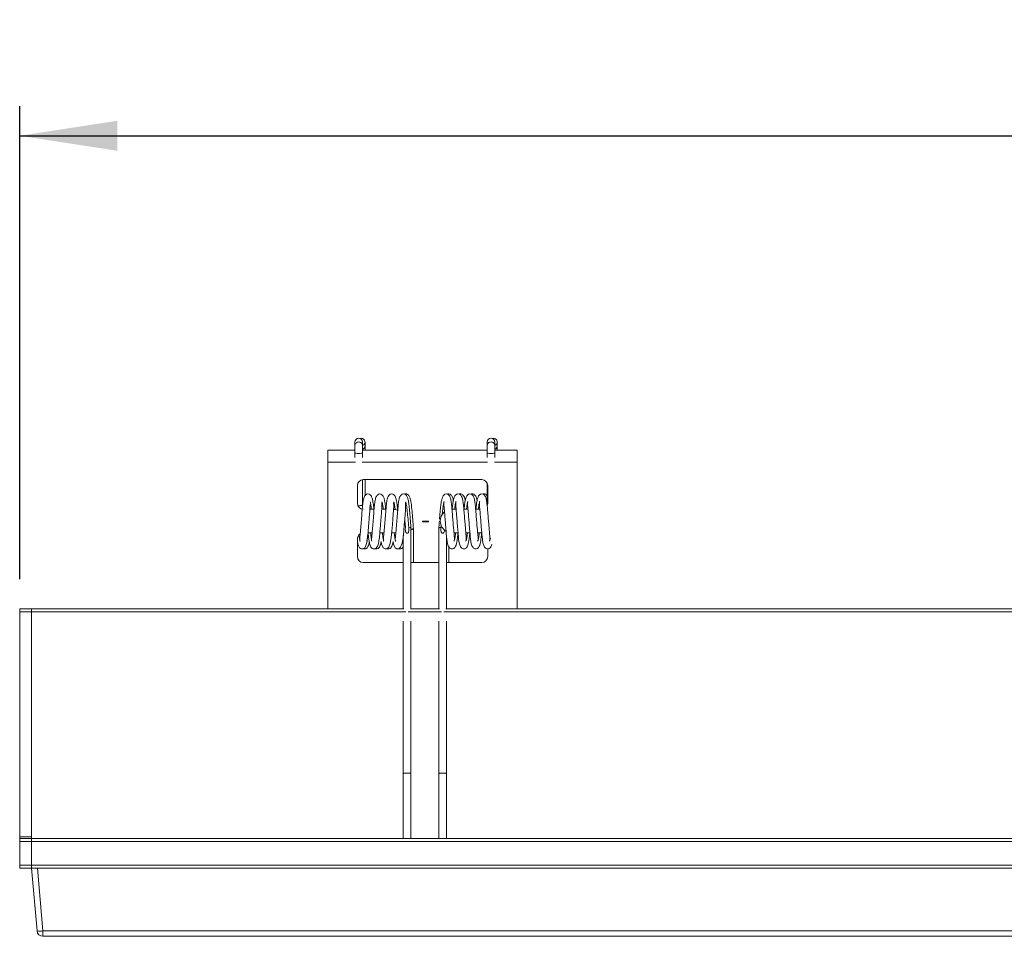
# Model space of a CAD drawing. Header units: millimetres. Extents: x 76 to 244, y 146 to 272.
# Tile 3 of 5: x 127 to 160, y 241 to 272. Entities that reach past the tile are written whole.
import ezdxf

# ---------------------------------------------------------------- set-up
doc = ezdxf.new("R2010")
doc.units = ezdxf.units.MM
doc.layers.add('SLD-0', color=179, linetype='Continuous')
doc.styles.add('SLDTEXTSTYLE0', font='TXT', dxfattribs={"width": 0.75})
doc.dimstyles.new('SLDDIMSTYLE1', dxfattribs={"dimtxt": 3, "dimasz": 3.302, "dimexe": 0, "dimexo": 0.0625, "dimgap": 0.75, "dimtad": 1, "dimdec": 1, "dimlfac": 5, "dimrnd": 1e-09, "dimzin": 12, "dimdsep": 46, "dimtxsty": 'SLDTEXTSTYLE0', "dimsah": 1, "dimcen": 0.09, "dimadec": 0, "dimazin": 3, "dimtfac": 1, "dimtdec": 1, "dimtofl": 0, "dimtmove": 0, "dimatfit": 3, "dimfxl": 0, "dimfrac": 2, "dimtolj": 1, "dimtzin": 12, "dimarcsym": 0})

# ---------------------------------------------------------------- blocks, each defined once
blk = doc.blocks.new('_D_3')
at = {"layer": 'SLD-0'}
for p, q in [((127.11, 253.446), (127.11, 269.416)), ((243.51, 253.446), (243.51, 269.416)), ((127.11, 268.416), (243.51, 268.416))]:
    blk.add_line(p, q, dxfattribs=at)
for points in [[(127.11, 268.416), (130.412, 267.908), (130.412, 268.924)], [(243.51, 268.416), (240.208, 268.924), (240.208, 267.908)]]:
    blk.add_solid(points, dxfattribs=at)
at = {"layer": 'SLD-0', "insert": (178.644, 272.283), "char_height": 3, "attachment_point": 1, "style": 'SLDTEXTSTYLE0'}
blk.add_mtext('582', dxfattribs=at)

msp = doc.modelspace()

# ---------------------------------------------------------------- linework, layer by layer
at = {"color": 7, "linetype": 'Continuous', "lineweight": 15}
for p, q in [((138.428, 258.074), (138.428, 257.95)), ((138.64, 258.201), (138.599, 258.195)), ((138.688, 257.95), (138.688, 258.074)), ((138.77, 257.95), (138.77, 258.074)), ((142.892, 258.074), (142.892, 257.95)), ((143.104, 258.201), (143.063, 258.195)), ((143.152, 257.95), (143.152, 258.074)), ((143.234, 257.95), (143.234, 258.074)), ((137.51, 257.805), (138.428, 257.805)), ((137.51, 257.805), (137.51, 257.398)), ((138.428, 257.713), (138.428, 257.552)), ((138.688, 257.805), (142.892, 257.805)), ((138.688, 257.552), (138.688, 257.713)), ((142.892, 257.713), (142.892, 257.552)), ((143.152, 257.805), (143.91, 257.805)), ((143.152, 257.552), (143.152, 257.713)), ((143.91, 257.805), (143.91, 257.398)), ((137.51, 257.398), (137.51, 252.446)), ((143.91, 257.398), (143.91, 252.446)), ((138.688, 255.946), (138.688, 256.804)), ((142.71, 256.805), (138.71, 256.805)), ((138.77, 256.258), (138.77, 256.805)), ((142.892, 256.688), (142.892, 255.946)), ((138.51, 256.605), (138.51, 256.005)), ((142.91, 256.005), (142.91, 256.605)), ((138.933, 255.805), (139.075, 255.805)), ((139.011, 255.809), (139.076, 255.809)), ((139.332, 255.805), (139.475, 255.805)), ((139.411, 255.809), (139.476, 255.809)), ((141.706, 255.809), (141.706, 255.805)), ((141.706, 255.809), (141.769, 255.809)), ((141.706, 255.805), (141.845, 255.805)), ((142.104, 255.809), (142.169, 255.809)), ((142.104, 255.805), (142.245, 255.805)), ((142.504, 255.809), (142.569, 255.809)), ((142.504, 255.805), (142.644, 255.805)), ((140.11, 255.413), (140.11, 255.409)), ((140.11, 255.409), (140.11, 255.401)), ((140.91, 255.407), (140.71, 255.407)), ((140.71, 255.407), (140.71, 255.383)), ((140.71, 255.383), (140.91, 255.383)), ((140.91, 255.407), (140.91, 255.383)), ((141.31, 255.413), (141.31, 255.409)), ((141.31, 255.401), (141.31, 255.409)), ((139.009, 255.005), (138.869, 255.005)), ((139.409, 255.005), (139.269, 255.005)), ((139.714, 255.005), (139.669, 255.005)), ((140.32, 252.446), (140.32, 255.163)), ((140.402, 254.009), (140.402, 255.163)), ((141.26, 255.163), (141.26, 252.446)), ((141.335, 255.197), (141.334, 255.197)), ((141.911, 255.005), (141.772, 255.005)), ((142.311, 255.005), (142.172, 255.005)), ((142.71, 255.005), (142.572, 255.005)), ((138.51, 254.805), (138.51, 254.205)), ((140.06, 254.92), (140.06, 252.446)), ((141.52, 252.446), (141.52, 254.926)), ((142.985, 254.758), (143.002, 254.829)), ((141.602, 254.009), (141.602, 254.544)), ((142.91, 254.205), (142.91, 254.468)), ((138.71, 254.009), (138.71, 254.005)), ((138.71, 254.009), (140.06, 254.009)), ((138.71, 254.005), (140.06, 254.005)), ((140.32, 254.009), (141.26, 254.009)), ((140.32, 254.005), (141.26, 254.005)), ((141.52, 254.009), (142.71, 254.009)), ((141.52, 254.005), (142.71, 254.005)), ((142.71, 254.009), (142.71, 254.005)), ((127.11, 252.446), (127.51, 252.446)), ((127.11, 252.346), (127.11, 252.446)), ((127.51, 252.346), (127.11, 252.346)), ((127.11, 244.746), (127.11, 252.346)), ((127.51, 252.446), (140.081, 252.446)), ((127.51, 252.446), (127.51, 252.346)), ((127.51, 244.746), (127.51, 252.346)), ((140.299, 252.446), (141.281, 252.446)), ((141.499, 252.446), (229.26, 252.446)), ((140.06, 252.032), (140.06, 246.883)), ((140.32, 246.883), (140.32, 252.032)), ((141.26, 252.032), (141.26, 246.883)), ((141.52, 246.883), (141.52, 252.032)), ((140.06, 246.883), (140.06, 244.686)), ((140.32, 244.686), (140.32, 246.883)), ((141.26, 246.883), (141.26, 244.686)), ((141.52, 244.686), (141.52, 246.883)), ((127.11, 244.746), (127.51, 244.746)), ((127.11, 244.686), (127.11, 244.746)), ((127.11, 244.686), (127.51, 244.686)), ((127.11, 244.586), (127.11, 244.686)), ((127.51, 244.746), (127.51, 244.686)), ((127.51, 244.686), (127.51, 244.586)), ((127.51, 244.686), (243.11, 244.686)), ((127.51, 244.586), (127.11, 244.586)), ((127.11, 243.786), (127.11, 244.586)), ((127.51, 243.786), (127.51, 244.586)), ((243.11, 244.586), (127.51, 244.586)), ((127.11, 243.786), (127.51, 243.786)), ((127.11, 243.686), (127.11, 243.786)), ((127.51, 243.686), (127.11, 243.686)), ((127.51, 243.786), (127.51, 243.686)), ((127.51, 243.786), (243.11, 243.786)), ((127.695, 241.569), (127.51, 243.686)), ((127.709, 243.686), (127.51, 243.686)), ((127.709, 243.686), (127.895, 241.569)), ((184.711, 243.686), (127.709, 243.686)), ((127.895, 241.569), (184.526, 241.569)), ((127.895, 241.569), (127.895, 241.386)), ((184.526, 241.386), (127.895, 241.386))]:
    msp.add_line(p, q, dxfattribs=at)
at = {"color": 8, "linetype": 'Continuous', "lineweight": 15}
for p, q in [((137.51, 257.398), (138.442, 257.398)), ((138.674, 257.398), (142.906, 257.398)), ((143.138, 257.398), (143.91, 257.398)), ((139.714, 255.808), (139.714, 255.805)), ((127.51, 252.346), (140.15, 252.346)), ((140.23, 252.346), (141.351, 252.346)), ((141.43, 252.346), (229.266, 252.346))]:
    msp.add_line(p, q, dxfattribs=at)
at = {"color": 8, "linetype": 'Continuous', "lineweight": 15, "flags": 128}
for points in [[(138.428, 257.713), (138.428, 257.713), (138.438, 257.703), (138.466, 257.694), (138.508, 257.688), (138.558, 257.686)], [(138.558, 257.686), (138.608, 257.688), (138.65, 257.694), (138.678, 257.703), (138.688, 257.713), (138.688, 257.713)], [(142.892, 257.713), (142.892, 257.713), (142.902, 257.703), (142.93, 257.694), (142.972, 257.688), (143.022, 257.686)], [(143.022, 257.686), (143.072, 257.688), (143.114, 257.694), (143.142, 257.703), (143.152, 257.713), (143.152, 257.713)]]:
    msp.add_lwpolyline(points, dxfattribs=at)
at = {"color": 7, "linetype": 'Continuous', "lineweight": 15, "flags": 128}
for points in [[(139.314, 254.72), (139.33, 254.625), (139.384, 254.506), (139.447, 254.468), (139.507, 254.47), (139.571, 254.522), (139.623, 254.661), (139.654, 254.851), (139.675, 255.069), (139.693, 255.286), (139.708, 255.473), (139.721, 255.638), (139.73, 255.765), (139.737, 255.911), (139.735, 256.03), (139.735, 256.03)], [(139.714, 254.72), (139.73, 254.625), (139.784, 254.506), (139.847, 254.468), (139.907, 254.47), (139.971, 254.522), (140.023, 254.661), (140.054, 254.851), (140.075, 255.069), (140.093, 255.286), (140.108, 255.473), (140.121, 255.638), (140.13, 255.765), (140.137, 255.911), (140.135, 256.03), (140.135, 256.03)], [(140.246, 255.197), (140.289, 255.188), (140.315, 255.174), (140.32, 255.163)], [(140.332, 255.13), (140.364, 255.136), (140.392, 255.149), (140.402, 255.163), (140.397, 255.172)]]:
    msp.add_lwpolyline(points, dxfattribs=at)
at = {"color": 7, "linetype": 'Continuous', "lineweight": 15}
for centre, radius, start, end in [((138.557, 258.073), 0.129, 89.3765, 179.3688), ((138.559, 258.073), 0.129, 0.6312, 90.6183), ((138.643, 258.074), 0.127, 290.8883, 91.2027), ((143.021, 258.073), 0.129, 89.3817, 179.3688), ((143.023, 258.073), 0.129, 0.6312, 90.6183), ((143.107, 258.074), 0.127, 290.881, 91.21), ((138.71, 256.605), 0.2, 90, 180), ((142.71, 256.605), 0.2, 0, 90), ((138.71, 256.009), 0.2, 180, 270), ((138.71, 256.005), 0.2, 180, 270), ((142.71, 256.005), 0.2, 339.1036, 0), ((142.71, 256.009), 0.2, 342.2463, 0), ((139.714, 255.413), 0.396, 66.3569, 90), ((139.714, 255.409), 0.396, 66.1055, 90), ((141.706, 255.413), 0.396, 131.3045, 180), ((141.706, 255.409), 0.396, 131.2467, 180), ((141.706, 255.401), 0.396, 180, 239.6589), ((138.71, 254.805), 0.2, 121.8625, 180), ((139.714, 255.401), 0.396, 270, 284.6747), ((141.328, 255.111), 0.0861, 85.6733, 136.6469), ((138.71, 254.209), 0.2, 180, 270), ((138.71, 254.205), 0.2, 180, 270), ((142.71, 254.209), 0.2, 270, 0), ((142.71, 254.205), 0.2, 270, 0), ((127.795, 242.145), 0.585, 260.1965, 279.8035), ((127.895, 241.586), 0.2, 185, 270)]:
    msp.add_arc(centre, radius, start, end, dxfattribs=at)
at = {"color": 8, "linetype": 'Continuous', "lineweight": 15}
for centre, radius, start, end in [((138.556, 257.949), 0.128, 89.0832, 180.0526), ((138.56, 257.949), 0.128, 0.4041, 90.8239), ((143.021, 257.949), 0.129, 89.3485, 179.7873), ((143.024, 257.949), 0.128, 0.4041, 90.8239), ((138.643, 257.951), 0.128, 291.1516, 359.5474), ((143.107, 257.951), 0.128, 291.1516, 359.5474)]:
    msp.add_arc(centre, radius, start, end, dxfattribs=at)
at = {"color": 7, "linetype": 'Continuous', "lineweight": 15}
for points, knots in [([(138.428, 257.95), (138.428, 257.942), (138.428, 257.93), (138.428, 257.896), (138.428, 257.864), (138.428, 257.828), (138.428, 257.777), (138.428, 257.738), (138.428, 257.713)], [0, 0, 0, 0, 0.239458, 0.36836, 0.500002, 0.63164, 0.760542, 1, 1, 1, 1]), ([(138.688, 257.713), (138.688, 257.738), (138.688, 257.777), (138.688, 257.828), (138.688, 257.864), (138.688, 257.896), (138.688, 257.93), (138.688, 257.942), (138.688, 257.95)], [0, 0, 0, 0, 0.239458, 0.36836, 0.499998, 0.63164, 0.760542, 1, 1, 1, 1]), ([(138.77, 257.805), (138.77, 257.813), (138.77, 257.833), (138.77, 257.864), (138.77, 257.896), (138.77, 257.93), (138.77, 257.942), (138.77, 257.95)], [0, 0, 0, 0, 0.10183, 0.289013, 0.476205, 0.659498, 1, 1, 1, 1]), ([(142.892, 257.95), (142.892, 257.942), (142.892, 257.93), (142.892, 257.896), (142.892, 257.864), (142.892, 257.828), (142.892, 257.777), (142.892, 257.738), (142.892, 257.713)], [0, 0, 0, 0, 0.239458, 0.36836, 0.500002, 0.63164, 0.760542, 1, 1, 1, 1]), ([(143.152, 257.713), (143.152, 257.738), (143.152, 257.777), (143.152, 257.828), (143.152, 257.864), (143.152, 257.896), (143.152, 257.93), (143.152, 257.942), (143.152, 257.95)], [0, 0, 0, 0, 0.239458, 0.36836, 0.499998, 0.63164, 0.760542, 1, 1, 1, 1]), ([(143.234, 257.805), (143.234, 257.813), (143.234, 257.833), (143.234, 257.864), (143.234, 257.896), (143.234, 257.93), (143.234, 257.942), (143.234, 257.95)], [0, 0, 0, 0, 0.10183, 0.289013, 0.476205, 0.659498, 1, 1, 1, 1]), ([(139.067, 255.809), (139.066, 255.811), (139.06, 255.889), (139.046, 256.007), (139.021, 256.149), (138.989, 256.24), (138.938, 256.308), (138.861, 256.337), (138.779, 256.296), (138.718, 256.177), (138.698, 256.026), (138.677, 255.834), (138.656, 255.578), (138.634, 255.312), (138.617, 255.09), (138.603, 254.943), (138.593, 254.847), (138.589, 254.777), (138.592, 254.728), (138.601, 254.724), (138.604, 254.723)], [0, 0, 0, 0, 0.002407, 0.074305, 0.135779, 0.187208, 0.226761, 0.282774, 0.340417, 0.404156, 0.474492, 0.553577, 0.634785, 0.719546, 0.791353, 0.842492, 0.87074, 0.914916, 0.973933, 1, 1, 1, 1]), ([(139.467, 255.809), (139.466, 255.811), (139.46, 255.889), (139.446, 256.007), (139.421, 256.149), (139.389, 256.24), (139.338, 256.308), (139.261, 256.337), (139.179, 256.296), (139.118, 256.177), (139.098, 256.026), (139.077, 255.834), (139.056, 255.578), (139.034, 255.312), (139.017, 255.09), (139.003, 254.943), (138.993, 254.847), (138.988, 254.777), (138.992, 254.728), (139.001, 254.724), (139.004, 254.723)], [0, 0, 0, 0, 0.002408, 0.074306, 0.13578, 0.187209, 0.226762, 0.282773, 0.340417, 0.404155, 0.474492, 0.553576, 0.634784, 0.719546, 0.791353, 0.842492, 0.87074, 0.914916, 0.973933, 1, 1, 1, 1]), ([(139.871, 255.755), (139.869, 255.776), (139.861, 255.872), (139.846, 256.008), (139.821, 256.149), (139.789, 256.24), (139.738, 256.308), (139.661, 256.337), (139.579, 256.296), (139.518, 256.177), (139.498, 256.026), (139.477, 255.834), (139.456, 255.578), (139.434, 255.312), (139.417, 255.09), (139.403, 254.943), (139.393, 254.847), (139.389, 254.777), (139.392, 254.728), (139.401, 254.724), (139.404, 254.723)], [0, 0, 0, 0, 0.019204, 0.089891, 0.15033, 0.200893, 0.23978, 0.29485, 0.351522, 0.414188, 0.48334, 0.561093, 0.640934, 0.724268, 0.794866, 0.845144, 0.872917, 0.916349, 0.974372, 1, 1, 1, 1]), ([(140.318, 255.171), (140.316, 255.204), (140.307, 255.326), (140.288, 255.558), (140.267, 255.811), (140.246, 256.009), (140.221, 256.149), (140.189, 256.24), (140.138, 256.308), (140.061, 256.337), (139.979, 256.296), (139.918, 256.177), (139.898, 256.026), (139.877, 255.834), (139.856, 255.578), (139.834, 255.312), (139.817, 255.09), (139.803, 254.943), (139.793, 254.847), (139.788, 254.777), (139.792, 254.728), (139.801, 254.724), (139.804, 254.723)], [0, 0, 0, 0, 0.027333, 0.099916, 0.168628, 0.228547, 0.279778, 0.322638, 0.3556, 0.402279, 0.450318, 0.503436, 0.562053, 0.627961, 0.695637, 0.766276, 0.826118, 0.868736, 0.892278, 0.929093, 0.978276, 1, 1, 1, 1]), ([(140.4, 255.172), (140.397, 255.219), (140.387, 255.358), (140.367, 255.61), (140.345, 255.86), (140.323, 256.05), (140.294, 256.181), (140.259, 256.263), (140.199, 256.319), (140.147, 256.339), (140.115, 256.314), (140.109, 256.308)], [0, 0, 0, 0, 0.090097, 0.266473, 0.430049, 0.57037, 0.690027, 0.78721, 0.858534, 0.970414, 1, 1, 1, 1]), ([(141.769, 254.73), (141.773, 254.733), (141.784, 254.741), (141.787, 254.816), (141.782, 254.9), (141.768, 255.039), (141.752, 255.235), (141.731, 255.489), (141.713, 255.711), (141.695, 255.915), (141.677, 256.071), (141.654, 256.208), (141.583, 256.309), (141.508, 256.336), (141.402, 256.283), (141.359, 256.154), (141.33, 255.974), (141.309, 255.769), (141.294, 255.588), (141.286, 255.482), (141.285, 255.466)], [0, 0, 0, 0, 0.040791, 0.100671, 0.141085, 0.160984, 0.245662, 0.305325, 0.367264, 0.430233, 0.493823, 0.551627, 0.605777, 0.655924, 0.707035, 0.791848, 0.847648, 0.912857, 0.98697, 1, 1, 1, 1]), ([(141.752, 256.098), (141.751, 256.106), (141.744, 256.161), (141.719, 256.246), (141.64, 256.321), (141.587, 256.337), (141.558, 256.313), (141.553, 256.309)], [0, 0, 0, 0, 0.04945, 0.371829, 0.663881, 0.934611, 1, 1, 1, 1]), ([(142.169, 254.73), (142.173, 254.733), (142.184, 254.741), (142.187, 254.816), (142.182, 254.9), (142.168, 255.039), (142.152, 255.235), (142.131, 255.489), (142.113, 255.711), (142.095, 255.915), (142.077, 256.071), (142.054, 256.208), (141.983, 256.309), (141.908, 256.336), (141.802, 256.283), (141.759, 256.154), (141.73, 255.979), (141.718, 255.854), (141.712, 255.789)], [0, 0, 0, 0, 0.044908, 0.110834, 0.155327, 0.177236, 0.270461, 0.336147, 0.404339, 0.473665, 0.543674, 0.607314, 0.666931, 0.722139, 0.778409, 0.871784, 0.933218, 1, 1, 1, 1]), ([(142.152, 256.098), (142.151, 256.106), (142.144, 256.161), (142.119, 256.246), (142.04, 256.321), (141.987, 256.337), (141.958, 256.313), (141.953, 256.309)], [0, 0, 0, 0, 0.04945, 0.371829, 0.663881, 0.934604, 1, 1, 1, 1]), ([(142.569, 254.73), (142.573, 254.733), (142.584, 254.741), (142.587, 254.816), (142.582, 254.9), (142.568, 255.039), (142.552, 255.235), (142.531, 255.489), (142.513, 255.711), (142.495, 255.915), (142.477, 256.071), (142.454, 256.208), (142.383, 256.309), (142.308, 256.336), (142.202, 256.283), (142.159, 256.153), (142.131, 255.985), (142.12, 255.867), (142.114, 255.809)], [0, 0, 0, 0, 0.045232, 0.111632, 0.156446, 0.178511, 0.272408, 0.338567, 0.407249, 0.477074, 0.547587, 0.611685, 0.671732, 0.727336, 0.784013, 0.878059, 0.939935, 1, 1, 1, 1]), ([(142.552, 256.098), (142.551, 256.106), (142.544, 256.161), (142.519, 256.246), (142.44, 256.321), (142.387, 256.337), (142.358, 256.313), (142.353, 256.309)], [0, 0, 0, 0, 0.049449, 0.371827, 0.663884, 0.934604, 1, 1, 1, 1]), ([(142.969, 254.73), (142.973, 254.733), (142.984, 254.741), (142.987, 254.816), (142.982, 254.9), (142.968, 255.039), (142.952, 255.235), (142.931, 255.489), (142.913, 255.711), (142.895, 255.915), (142.877, 256.071), (142.854, 256.208), (142.783, 256.309), (142.708, 256.336), (142.602, 256.283), (142.559, 256.153), (142.531, 255.985), (142.52, 255.867), (142.514, 255.809)], [0, 0, 0, 0, 0.045231, 0.111631, 0.156445, 0.178511, 0.272407, 0.338567, 0.407249, 0.477074, 0.547587, 0.611685, 0.671731, 0.727337, 0.784012, 0.878059, 0.939935, 1, 1, 1, 1]), ([(142.892, 256.26), (142.875, 256.28), (142.836, 256.326), (142.787, 256.337), (142.758, 256.313), (142.753, 256.309)], [0, 0, 0, 0, 0.396629, 0.882607, 1, 1, 1, 1]), ([(138.872, 255.024), (138.878, 254.97), (138.893, 254.814), (138.922, 254.627), (138.971, 254.511), (139.026, 254.463), (139.133, 254.468), (139.179, 254.526), (139.227, 254.648), (139.254, 254.844), (139.274, 255.058), (139.291, 255.273), (139.307, 255.468), (139.321, 255.634), (139.332, 255.785), (139.339, 255.923), (139.338, 256.017), (139.335, 256.031), (139.335, 256.031)], [0, 0, 0, 0, 0.056988, 0.163112, 0.244578, 0.295912, 0.326249, 0.383995, 0.468547, 0.549854, 0.628037, 0.698555, 0.757138, 0.810195, 0.856326, 0.920158, 0.998187, 1, 1, 1, 1]), ([(138.985, 255.809), (138.98, 255.853), (138.966, 255.973), (138.952, 256.023), (138.944, 256.055)], [0, 0, 0, 0, 0.374717, 1, 1, 1, 1]), ([(139.385, 255.809), (139.38, 255.853), (139.366, 255.973), (139.352, 256.023), (139.344, 256.055)], [0, 0, 0, 0, 0.374714, 1, 1, 1, 1]), ([(139.787, 255.789), (139.781, 255.841), (139.767, 255.968), (139.752, 256.023), (139.744, 256.055)], [0, 0, 0, 0, 0.409567, 1, 1, 1, 1]), ([(140.246, 255.197), (140.237, 255.288), (140.22, 255.469), (140.195, 255.735), (140.17, 255.953), (140.152, 256.021), (140.144, 256.055)], [0, 0, 0, 0, 0.2509096, 0.4999297, 0.7491922, 1, 1, 1, 1]), ([(141.435, 256.05), (141.426, 256.014), (141.41, 255.947), (141.391, 255.782), (141.379, 255.666), (141.375, 255.622)], [0, 0, 0, 0, 0.42693, 0.7854771, 1, 1, 1, 1]), ([(141.445, 256.064), (141.441, 256.061), (141.43, 256.055), (141.428, 255.985), (141.436, 255.897), (141.447, 255.785), (141.459, 255.637), (141.477, 255.425), (141.494, 255.193), (141.522, 254.898), (141.534, 254.689), (141.594, 254.529), (141.658, 254.478), (141.71, 254.46), (141.772, 254.474), (141.845, 254.566), (141.873, 254.719), (141.895, 254.886), (141.904, 254.982), (141.906, 255.009)], [0, 0, 0, 0, 0.042798, 0.107227, 0.152541, 0.178766, 0.23301, 0.298927, 0.369532, 0.440349, 0.577592, 0.641628, 0.671725, 0.69915, 0.748964, 0.808994, 0.908554, 0.974235, 1, 1, 1, 1]), ([(141.835, 256.05), (141.826, 256.016), (141.813, 255.963), (141.8, 255.849), (141.795, 255.809)], [0, 0, 0, 0, 0.643712, 1, 1, 1, 1]), ([(141.845, 256.064), (141.841, 256.061), (141.83, 256.055), (141.828, 255.985), (141.836, 255.897), (141.847, 255.785), (141.859, 255.637), (141.877, 255.425), (141.894, 255.193), (141.922, 254.898), (141.934, 254.689), (141.994, 254.529), (142.058, 254.478), (142.11, 254.46), (142.172, 254.474), (142.245, 254.566), (142.273, 254.719), (142.295, 254.886), (142.304, 254.982), (142.306, 255.009)], [0, 0, 0, 0, 0.042798, 0.107227, 0.152541, 0.178765, 0.233009, 0.298927, 0.369532, 0.440349, 0.577591, 0.641627, 0.671726, 0.699151, 0.748963, 0.808994, 0.908554, 0.974235, 1, 1, 1, 1]), ([(142.235, 256.05), (142.226, 256.016), (142.213, 255.963), (142.2, 255.849), (142.195, 255.809)], [0, 0, 0, 0, 0.643715, 1, 1, 1, 1]), ([(142.245, 256.064), (142.241, 256.061), (142.23, 256.055), (142.228, 255.985), (142.236, 255.897), (142.247, 255.785), (142.259, 255.637), (142.277, 255.425), (142.294, 255.193), (142.322, 254.898), (142.334, 254.689), (142.394, 254.529), (142.458, 254.478), (142.51, 254.46), (142.572, 254.474), (142.645, 254.566), (142.673, 254.719), (142.695, 254.885), (142.703, 254.98), (142.706, 255.005)], [0, 0, 0, 0, 0.042846, 0.107348, 0.152713, 0.178967, 0.233272, 0.299264, 0.369949, 0.440846, 0.578243, 0.642352, 0.672483, 0.699939, 0.749809, 0.809907, 0.909579, 0.975334, 1, 1, 1, 1]), ([(142.635, 256.05), (142.626, 256.016), (142.613, 255.963), (142.6, 255.849), (142.595, 255.809)], [0, 0, 0, 0, 0.643712, 1, 1, 1, 1]), ([(142.645, 256.065), (142.641, 256.064), (142.632, 256.058), (142.627, 255.998), (142.633, 255.917), (142.644, 255.817), (142.655, 255.686), (142.67, 255.504), (142.687, 255.295), (142.704, 255.083), (142.722, 254.892), (142.738, 254.743), (142.758, 254.61), (142.817, 254.498), (142.901, 254.458), (142.966, 254.474), (143.024, 254.531), (143.038, 254.598), (143.045, 254.63)], [0, 0, 0, 0, 0.04248, 0.114271, 0.168027, 0.200439, 0.256379, 0.32347, 0.39943, 0.475074, 0.551565, 0.626584, 0.697941, 0.76619, 0.82688, 0.880517, 0.942733, 1, 1, 1, 1]), ([(138.51, 254.736), (138.518, 254.687), (138.535, 254.585), (138.577, 254.507), (138.626, 254.465), (138.72, 254.466), (138.768, 254.509), (138.814, 254.604), (138.845, 254.766), (138.865, 254.959), (138.883, 255.156), (138.897, 255.346), (138.911, 255.521), (138.925, 255.677), (138.934, 255.817), (138.939, 255.917), (138.937, 255.952), (138.937, 255.96)], [0, 0, 0, 0, 0.076996, 0.162702, 0.217935, 0.249916, 0.30692, 0.395157, 0.486061, 0.571985, 0.654741, 0.725893, 0.785599, 0.849774, 0.905939, 0.979316, 1, 1, 1, 1]), ([(140.113, 255.423), (140.118, 255.369), (140.125, 255.293), (140.132, 255.219), (140.134, 255.197)], [0, 0, 0, 0, 0.695783, 1, 1, 1, 1]), ([(141.28, 255.404), (141.278, 255.386), (141.272, 255.306), (141.267, 255.229), (141.262, 255.171)], [0, 0, 0, 0, 0.230161, 1, 1, 1, 1]), ([(138.823, 254.73), (138.832, 254.758), (138.846, 254.806), (138.861, 254.927), (138.866, 254.976)], [0, 0, 0, 0, 0.59925, 1, 1, 1, 1]), ([(138.954, 255.005), (138.962, 254.938), (138.979, 254.799), (138.996, 254.749), (139.004, 254.723)], [0, 0, 0, 0, 0.489168, 1, 1, 1, 1]), ([(139.354, 255.005), (139.362, 254.938), (139.379, 254.799), (139.396, 254.749), (139.404, 254.723)], [0, 0, 0, 0, 0.489167, 1, 1, 1, 1]), ([(139.753, 255.012), (139.762, 254.942), (139.779, 254.8), (139.796, 254.749), (139.804, 254.723)], [0, 0, 0, 0, 0.498647, 1, 1, 1, 1]), ([(140.246, 255.197), (140.25, 255.166), (140.257, 255.113), (140.247, 255.056), (140.232, 255.024), (140.22, 255.009), (140.206, 255), (140.195, 254.996), (140.183, 254.997), (140.172, 255.001), (140.158, 255.011), (140.141, 255.037), (140.125, 255.092), (140.125, 255.151), (140.133, 255.191), (140.134, 255.197)], [0, 0, 0, 0, 0.198403, 0.335645, 0.388777, 0.442262, 0.467118, 0.492234, 0.514566, 0.534116, 0.566282, 0.623428, 0.742812, 0.957365, 1, 1, 1, 1]), ([(140.402, 255.163), (140.402, 255.163), (140.402, 255.157), (140.396, 255.145), (140.374, 255.13), (140.348, 255.121), (140.33, 255.118), (140.325, 255.118)], [0, 0, 0, 0, 0.021088, 0.311652, 0.603712, 0.900598, 1, 1, 1, 1]), ([(141.335, 255.197), (141.33, 255.196), (141.311, 255.194), (141.286, 255.187), (141.264, 255.175), (141.262, 255.167), (141.26, 255.163)], [0, 0, 0, 0, 0.115597, 0.422232, 0.715453, 1, 1, 1, 1]), ([(141.335, 255.197), (141.331, 255.168), (141.323, 255.115), (141.334, 255.054), (141.351, 255.021), (141.365, 255.006), (141.377, 254.999), (141.389, 254.996), (141.399, 254.998), (141.411, 255.003), (141.426, 255.016), (141.444, 255.048), (141.454, 255.083), (141.452, 255.11), (141.451, 255.115)], [0, 0, 0, 0, 0.228488, 0.410725, 0.50176, 0.540897, 0.580434, 0.603912, 0.627429, 0.6559, 0.700181, 0.784232, 0.960594, 1, 1, 1, 1]), ([(141.342, 255.282), (141.342, 255.276), (141.339, 255.247), (141.336, 255.219), (141.334, 255.197)], [0, 0, 0, 0, 0.201208, 1, 1, 1, 1]), ([(141.777, 254.726), (141.786, 254.756), (141.801, 254.81), (141.818, 254.928), (141.825, 255.001), (141.826, 255.005)], [0, 0, 0, 0, 0.5256389, 0.9728702, 1, 1, 1, 1]), ([(142.177, 254.726), (142.186, 254.756), (142.201, 254.81), (142.218, 254.928), (142.225, 255.001), (142.226, 255.005)], [0, 0, 0, 0, 0.525639, 0.972872, 1, 1, 1, 1]), ([(142.577, 254.726), (142.586, 254.756), (142.601, 254.81), (142.618, 254.932), (142.627, 255.011), (142.627, 255.02)], [0, 0, 0, 0, 0.509381, 0.94278, 1, 1, 1, 1]), ([(138.564, 254.932), (138.569, 254.893), (138.583, 254.784), (138.596, 254.747), (138.604, 254.723)], [0, 0, 0, 0, 0.36498, 1, 1, 1, 1]), ([(138.712, 254.477), (138.716, 254.473), (138.731, 254.463), (138.804, 254.467), (138.848, 254.509), (138.891, 254.588), (138.908, 254.681), (138.914, 254.718)], [0, 0, 0, 0, 0.053501, 0.182268, 0.412344, 0.76652, 1, 1, 1, 1]), ([(139.111, 254.474), (139.111, 254.473), (139.122, 254.463), (139.199, 254.464), (139.25, 254.51), (139.293, 254.592), (139.309, 254.689), (139.314, 254.72)], [0, 0, 0, 0, 0.004854, 0.157269, 0.406996, 0.809573, 1, 1, 1, 1]), ([(139.511, 254.474), (139.511, 254.473), (139.522, 254.463), (139.599, 254.464), (139.65, 254.51), (139.693, 254.592), (139.709, 254.689), (139.714, 254.72)], [0, 0, 0, 0, 0.004854, 0.157279, 0.406998, 0.809576, 1, 1, 1, 1]), ([(139.911, 254.474), (139.911, 254.473), (139.922, 254.463), (139.998, 254.465), (140.036, 254.489), (140.054, 254.534), (140.06, 254.55)], [0, 0, 0, 0, 0.008792, 0.284896, 0.737282, 1, 1, 1, 1]), ([(140.32, 246.883), (140.318, 246.885), (140.315, 246.888), (140.29, 246.892), (140.263, 246.894), (140.24, 246.895), (140.215, 246.896), (140.19, 246.896), (140.165, 246.896), (140.141, 246.895), (140.117, 246.894), (140.09, 246.892), (140.068, 246.888), (140.057, 246.885), (140.06, 246.883), (140.06, 246.883)], [0, 0, 0, 0, 0.124237, 0.249105, 0.315064, 0.378749, 0.440301, 0.499929, 0.559438, 0.620909, 0.684456, 0.750303, 0.874955, 0.999855, 1, 1, 1, 1]), ([(141.26, 246.883), (141.262, 246.885), (141.266, 246.888), (141.29, 246.892), (141.316, 246.894), (141.339, 246.895), (141.364, 246.896), (141.39, 246.896), (141.416, 246.896), (141.441, 246.895), (141.464, 246.894), (141.49, 246.892), (141.515, 246.888), (141.518, 246.885), (141.52, 246.883)], [0, 0, 0, 0, 0.124439, 0.249305, 0.312233, 0.374994, 0.437564, 0.499983, 0.562432, 0.625013, 0.687718, 0.750327, 0.874863, 1, 1, 1, 1])]:
    msp.add_open_spline(points, degree=3, knots=knots, dxfattribs=at)
at = {"color": 8, "linetype": 'Continuous', "lineweight": 15}
msp.add_open_spline([(138.558, 255.925), (138.575, 255.926), (138.609, 255.926), (138.652, 255.933), (138.682, 255.941), (138.686, 255.948), (138.688, 255.952)], degree=3, knots=[0, 0, 0, 0, 0.2499885, 0.4999958, 0.7499996, 1, 1, 1, 1], dxfattribs=at)

# ---------------------------------------------------------------- dimensions: what is measured, and where the dimension line sits
at = {"layer": 'SLD-0'}
dim = msp.add_linear_dim(base=(243.51, 268.416), p1=(127.11, 252.446), p2=(243.51, 252.446), angle=0, dimstyle='SLDDIMSTYLE1', dxfattribs=at)
dim.commit()
dim.dimension.update_dxf_attribs({"geometry": '_D_3', "text_midpoint": (181.969, 268.416), "dimtype": 160})

doc.saveas('drawing.dxf')
